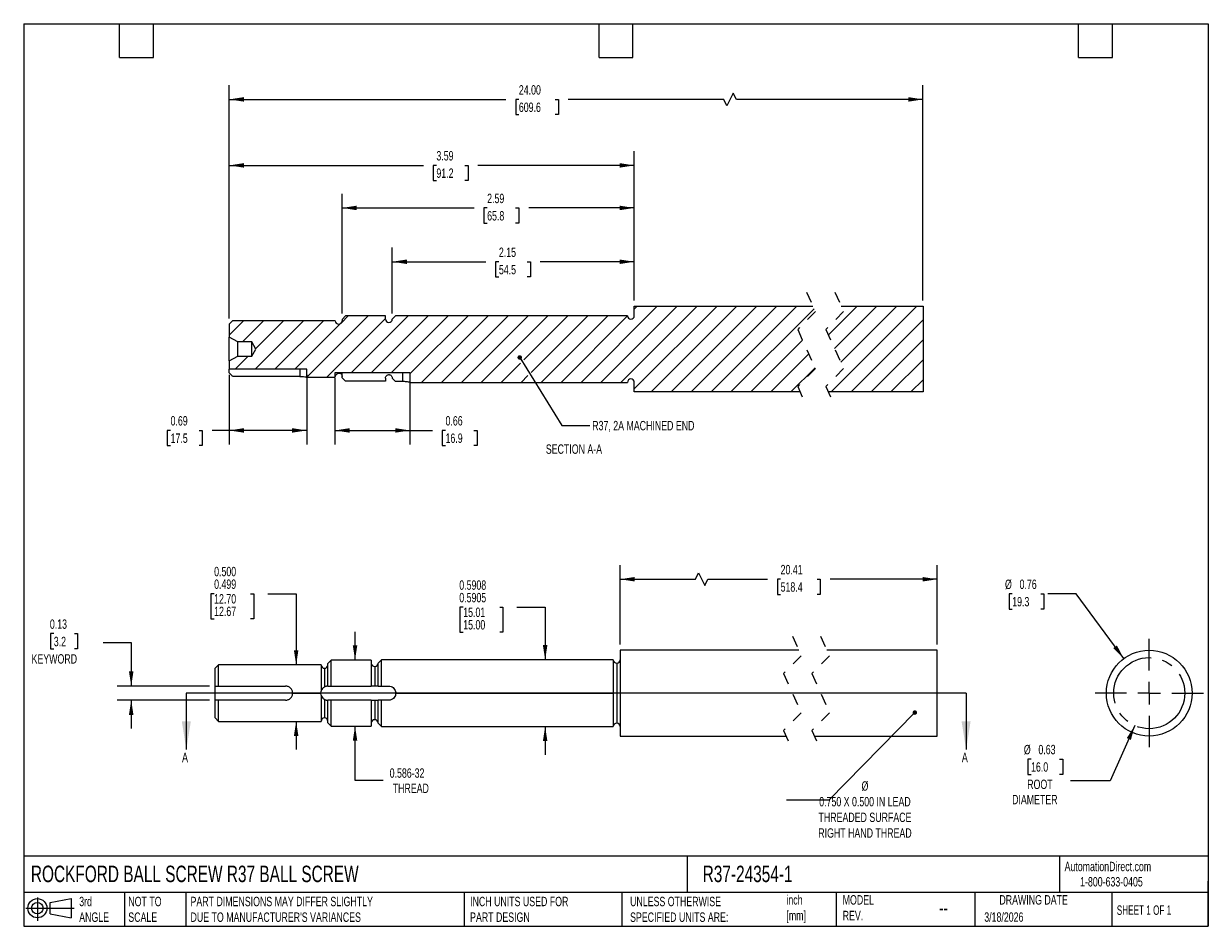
# Model space of a CAD drawing. Header units: inches. Extents: x 0.2 to 10.8, y 0.2 to 8.2.
import ezdxf

# ---------------------------------------------------------------- set-up
doc = ezdxf.new("R2010")
doc.units = ezdxf.units.IN
doc.header["$MEASUREMENT"] = 0
for name, pattern in [('SLD-Center', [0.75, 0.6, -0.05, 0.05, -0.05]), ('SLD-Dashed', [0.075, 0.05, -0.025]), ('SLD-Solid', [0])]:
    doc.linetypes.add(name, pattern=pattern)
for name, color, linetype in [('CENTER', 40, 'SLD-Center'), ('HATCH', 6, 'SLD-Solid'), ('SLD-DEFPOINTS', 7, 'Continuous')]:
    doc.layers.add(name, color=color, linetype=linetype)
doc.layers.add('DIMENSIONS', color=140, linetype='SLD-Solid', lineweight=25)
doc.layers.add('TEXT', color=140, linetype='SLD-Solid', lineweight=25)
doc.styles.add('SLDTEXTSTYLE0', font='TXT', dxfattribs={"width": 0.7})
doc.styles.add('SLDTEXTSTYLE1', font='TXT', dxfattribs={"width": 0.65})
doc.dimstyles.new('SLDDIMSTYLE0', dxfattribs={"dimtxt": 0.084961, "dimasz": 0.13, "dimexe": 0, "dimexo": 0.0625, "dimgap": 0.02124, "dimtad": 0, "dimtih": 1, "dimtoh": 1, "dimrnd": 1e-09, "dimzin": 12, "dimdsep": 46, "dimtxsty": 'SLDTEXTSTYLE0', "dimsah": 1, "dimcen": 0.09, "dimadec": 0, "dimazin": 3, "dimtfac": 1, "dimtofl": 0, "dimtmove": 0, "dimatfit": 3, "dimfxl": 0, "dimfrac": 2, "dimtolj": 1, "dimtzin": 12, "dimarcsym": 0})
doc.dimstyles.new('SLDDIMSTYLE1', dxfattribs={"dimtxt": 0.084961, "dimasz": 0.13, "dimexe": 0, "dimexo": 0.0625, "dimgap": 0.02124, "dimtad": 0, "dimtih": 1, "dimtoh": 1, "dimdec": 4, "dimrnd": 1e-09, "dimdsep": 46, "dimtxsty": 'SLDTEXTSTYLE0', "dimsah": 1, "dimcen": 0.09, "dimadec": 0, "dimazin": 2, "dimlim": 1, "dimtm": 0.0003, "dimtfac": 1, "dimtdec": 4, "dimtmove": 0, "dimatfit": 0, "dimfxl": 0, "dimfrac": 2, "dimtolj": 1, "dimtzin": 4, "dimarcsym": 0})
doc.dimstyles.new('SLDDIMSTYLE2', dxfattribs={"dimtxt": 0.084961, "dimasz": 0.13, "dimexe": 0, "dimexo": 0.0625, "dimgap": 0.02124, "dimtad": 0, "dimtih": 1, "dimtoh": 1, "dimrnd": 1e-09, "dimzin": 12, "dimdsep": 46, "dimtxsty": 'SLDTEXTSTYLE0', "dimsah": 1, "dimcen": 0.09, "dimadec": 0, "dimazin": 3, "dimtfac": 1, "dimtmove": 0, "dimatfit": 0, "dimfxl": 0, "dimfrac": 2, "dimtolj": 1, "dimtzin": 12, "dimarcsym": 0})
doc.dimstyles.new('SLDDIMSTYLE3', dxfattribs={"dimtxt": 0.084961, "dimasz": 0.13, "dimexe": 0, "dimexo": 0.0625, "dimgap": 0.02124, "dimtad": 0, "dimtih": 1, "dimtoh": 1, "dimdec": 3, "dimrnd": 1e-09, "dimzin": 0, "dimdsep": 46, "dimtxsty": 'SLDTEXTSTYLE0', "dimsah": 1, "dimcen": 0.09, "dimadec": 0, "dimazin": 0, "dimlim": 1, "dimtm": 0.001, "dimtfac": 1, "dimtdec": 3, "dimtmove": 0, "dimatfit": 0, "dimfxl": 0, "dimfrac": 2, "dimtolj": 1, "dimtzin": 4, "dimarcsym": 0})
doc.dimstyles.new('SLDDIMSTYLE4', dxfattribs={"dimtxt": 0.084961, "dimasz": 0.13, "dimexe": 0, "dimexo": 0.0625, "dimgap": 0.02124, "dimtad": 0, "dimtih": 1, "dimtoh": 1, "dimrnd": 1e-09, "dimdsep": 46, "dimtxsty": 'SLDTEXTSTYLE0', "dimsah": 1, "dimcen": 0.09, "dimadec": 0, "dimazin": 2, "dimtfac": 1, "dimtmove": 0, "dimatfit": 0, "dimfxl": 0, "dimfrac": 2, "dimtolj": 1, "dimtzin": 12, "dimarcsym": 0})
doc.dimstyles.new('SLDDIMSTYLE5', dxfattribs={"dimtxt": 0.18, "dimasz": 0.04, "dimexe": 0, "dimexo": 0.0625, "dimgap": 0, "dimtad": 0, "dimtih": 1, "dimtoh": 1, "dimdec": 0, "dimrnd": 1e-09, "dimzin": 0, "dimdsep": 46, "dimtxsty": 'Standard', "dimblk1": 'DOT', "dimblk2": 'DOT', "dimsah": 1, "dimcen": 0.09, "dimadec": 0, "dimazin": 0, "dimtfac": 0.04, "dimtdec": 0, "dimtofl": 0, "dimtmove": 0, "dimatfit": 3, "dimldrblk": 'DOT', "dimfxl": 0, "dimfrac": 2, "dimtolj": 1, "dimtzin": 0, "dimarcsym": 0})
doc.dimstyles.new('SLDDIMSTYLE6', dxfattribs={"dimtxt": 0.084961, "dimasz": 0.13, "dimexe": 0, "dimexo": 0.0625, "dimgap": 0.02124, "dimtad": 0, "dimtih": 1, "dimtoh": 1, "dimrnd": 1e-09, "dimdsep": 46, "dimtxsty": 'SLDTEXTSTYLE0', "dimsah": 1, "dimcen": 0, "dimadec": 0, "dimazin": 2, "dimtfac": 1, "dimtofl": 0, "dimtmove": 0, "dimatfit": 3, "dimfxl": 0, "dimfrac": 2, "dimtolj": 1, "dimtzin": 12, "dimarcsym": 0})
doc.dimstyles.new('SLDDIMSTYLE7', dxfattribs={"dimtxt": 0.084961, "dimasz": 0.13, "dimexe": 0, "dimexo": 0.0625, "dimgap": 0.02124, "dimtad": 0, "dimtih": 1, "dimtoh": 1, "dimrnd": 1e-09, "dimdsep": 46, "dimtxsty": 'SLDTEXTSTYLE0', "dimsah": 1, "dimcen": 0, "dimadec": 0, "dimazin": 2, "dimtfac": 1, "dimtofl": 0, "dimtmove": 0, "dimatfit": 3, "dimfxl": 0, "dimfrac": 2, "dimtolj": 1, "dimtzin": 12, "dimarcsym": 0})
doc.dimstyles.new('SLDDIMSTYLE8', dxfattribs={"dimtxt": 0.084961, "dimasz": 0.13, "dimexe": 0, "dimexo": 0.0625, "dimgap": 0.02124, "dimtad": 0, "dimtih": 1, "dimtoh": 1, "dimrnd": 1e-09, "dimdsep": 46, "dimtxsty": 'SLDTEXTSTYLE0', "dimsah": 1, "dimcen": 0.09, "dimadec": 0, "dimazin": 2, "dimtfac": 1, "dimtofl": 0, "dimtmove": 0, "dimatfit": 3, "dimfxl": 0, "dimfrac": 2, "dimtolj": 1, "dimtzin": 12, "dimarcsym": 0})
doc.dimstyles.new('SLDDIMSTYLE9', dxfattribs={"dimtxt": 0.084961, "dimasz": 0.13, "dimexe": 0, "dimexo": 0.0625, "dimgap": 0.02124, "dimtad": 0, "dimtih": 1, "dimtoh": 1, "dimrnd": 1e-09, "dimzin": 4, "dimdsep": 46, "dimtxsty": 'SLDTEXTSTYLE0', "dimsah": 1, "dimcen": 0.09, "dimadec": 0, "dimazin": 1, "dimtfac": 1, "dimtofl": 0, "dimtmove": 0, "dimatfit": 3, "dimfxl": 0, "dimfrac": 2, "dimtolj": 1, "dimtzin": 12, "dimarcsym": 0})

# ---------------------------------------------------------------- blocks, each defined once
blk = doc.blocks.new('Block11')
at = {"color": 7, "linetype": 'SLD-Solid', "lineweight": 18}
for p, q in [((0, 0.113), (0.428, 0.113)), ((0.102, 0.209), (0.102, 0)), ((0.216, 0.164), (0.401, 0.198)), ((0.216, 0.063), (0.216, 0.164)), ((0.401, 0.198), (0.401, 0.029)), ((0.216, 0.063), (0.401, 0.029))]:
    blk.add_line(p, q, dxfattribs=at)
for radius in [0.0846, 0.0506]:
    blk.add_circle((0.102, 0.113), radius, dxfattribs=at)
blk = doc.blocks.new('Block12')
at = {"layer": 'SLD-DEFPOINTS'}
blk.add_blockref('Block11', (0, 0), dxfattribs=at)
blk = doc.blocks.new('_D')
at = {"layer": 'DIMENSIONS'}
for p, q in [((5.536, 2.747), (5.536, 3.451)), ((6.204, 3.326), (6.231, 3.382)), ((6.231, 3.382), (6.287, 3.271)), ((8.347, 2.747), (8.347, 3.451)), ((5.536, 3.326), (6.204, 3.326)), ((6.287, 3.271), (6.315, 3.326)), ((6.315, 3.326), (6.844, 3.326)), ((6.959, 3.326), (6.931, 3.326)), ((6.931, 3.326), (6.931, 3.191)), ((7.282, 3.326), (7.311, 3.326)), ((7.311, 3.326), (7.311, 3.191)), ((8.347, 3.326), (7.397, 3.326)), ((6.931, 3.191), (6.959, 3.191)), ((7.311, 3.191), (7.282, 3.191))]:
    blk.add_line(p, q, dxfattribs=at)
for points in [[(5.536, 3.326), (5.666, 3.306), (5.666, 3.346)], [(8.347, 3.326), (8.217, 3.346), (8.217, 3.306)]]:
    blk.add_solid(points, dxfattribs=at)
at = {"layer": 'DIMENSIONS', "char_height": 0.0833, "attachment_point": 1, "style": 'SLDTEXTSTYLE0'}
for s, insert in [('20.41', (6.959, 3.453)), ('518.4', (6.959, 3.299))]:
    blk.add_mtext(s, dxfattribs=dict(at, insert=insert))
blk = doc.blocks.new('_D_1')
at = {"layer": 'DIMENSIONS'}
for p, q in [((4.146, 3.078), (4.117, 3.078)), ((4.117, 3.078), (4.117, 2.856)), ((4.469, 3.078), (4.498, 3.078)), ((4.498, 3.078), (4.498, 2.856)), ((4.622, 3.078), (4.872, 3.078)), ((4.872, 3.078), (4.872, 2.612)), ((4.117, 2.856), (4.146, 2.856)), ((4.498, 2.856), (4.469, 2.856)), ((4.872, 2.021), (4.872, 1.771))]:
    blk.add_line(p, q, dxfattribs=at)
for points in [[(4.872, 2.612), (4.892, 2.742), (4.852, 2.742)], [(4.872, 2.021), (4.852, 1.891), (4.892, 1.891)]]:
    blk.add_solid(points, dxfattribs=at)
at = {"layer": 'DIMENSIONS', "char_height": 0.0833, "attachment_point": 1, "style": 'SLDTEXTSTYLE0'}
for s, insert in [('0.5908', (4.111, 3.316)), ('0.5905', (4.111, 3.205)), ('15.01', (4.146, 3.075)), ('15.00', (4.146, 2.964))]:
    blk.add_mtext(s, dxfattribs=dict(at, insert=insert))
blk = doc.blocks.new('_D_2')
at = {"layer": 'DIMENSIONS'}
for p, q in [((3.187, 2.61), (3.187, 2.86)), ((3.187, 1.543), (3.187, 2.024)), ((3.437, 1.543), (3.187, 1.543))]:
    blk.add_line(p, q, dxfattribs=at)
for points in [[(3.187, 2.61), (3.207, 2.74), (3.167, 2.74)], [(3.187, 2.024), (3.167, 1.894), (3.207, 1.894)]]:
    blk.add_solid(points, dxfattribs=at)
at = {"layer": 'DIMENSIONS', "char_height": 0.0833, "attachment_point": 1, "style": 'SLDTEXTSTYLE0'}
for s, insert in [('0.586-32', (3.494, 1.65)), ('THREAD', (3.521, 1.515))]:
    blk.add_mtext(s, dxfattribs=dict(at, insert=insert))
blk = doc.blocks.new('_D_3')
at = {"layer": 'DIMENSIONS'}
for p, q in [((1.938, 3.198), (1.91, 3.198)), ((1.91, 3.198), (1.91, 2.976)), ((2.261, 3.198), (2.29, 3.198)), ((2.29, 3.198), (2.29, 2.976)), ((2.415, 3.198), (2.665, 3.198)), ((2.665, 3.198), (2.665, 2.567)), ((1.91, 2.976), (1.938, 2.976)), ((2.29, 2.976), (2.261, 2.976)), ((2.665, 2.067), (2.665, 1.817))]:
    blk.add_line(p, q, dxfattribs=at)
for points in [[(2.665, 2.567), (2.685, 2.697), (2.645, 2.697)], [(2.665, 2.067), (2.645, 1.937), (2.685, 1.937)]]:
    blk.add_solid(points, dxfattribs=at)
at = {"layer": 'DIMENSIONS', "char_height": 0.0833, "attachment_point": 1, "style": 'SLDTEXTSTYLE0'}
for s, insert in [('0.500', (1.938, 3.436)), ('0.499', (1.938, 3.324)), ('12.70', (1.938, 3.194)), ('12.67', (1.938, 3.083))]:
    blk.add_mtext(s, dxfattribs=dict(at, insert=insert))
blk = doc.blocks.new('_D_4')
at = {"layer": 'DIMENSIONS'}
for p, q in [((0.517, 2.844), (0.488, 2.844)), ((0.488, 2.844), (0.488, 2.709)), ((0.699, 2.844), (0.727, 2.844)), ((0.727, 2.844), (0.727, 2.709)), ((0.953, 2.764), (1.203, 2.764)), ((1.203, 2.764), (1.203, 2.379)), ((0.488, 2.709), (0.517, 2.709)), ((0.727, 2.709), (0.699, 2.709)), ((1.896, 2.379), (1.078, 2.379)), ((1.896, 2.254), (1.078, 2.254)), ((1.203, 2.254), (1.203, 2.004))]:
    blk.add_line(p, q, dxfattribs=at)
for points in [[(1.203, 2.379), (1.223, 2.509), (1.183, 2.509)], [(1.203, 2.254), (1.183, 2.124), (1.223, 2.124)]]:
    blk.add_solid(points, dxfattribs=at)
at = {"layer": 'DIMENSIONS', "char_height": 0.0833, "attachment_point": 1, "style": 'SLDTEXTSTYLE0'}
for s, insert in [('0.13', (0.482, 2.97)), ('3.2', (0.517, 2.816)), ('KEYWORD', (0.32, 2.662))]:
    blk.add_mtext(s, dxfattribs=dict(at, insert=insert))
blk = doc.blocks.new('_Dot')
at = {"color": 0, "linetype": 'ByBlock', "lineweight": -2}
blk.add_line((-0.5, 0), (-1, 0), dxfattribs=at)
at = {"color": 0, "linetype": 'ByBlock', "const_width": 0.5}
blk.add_lwpolyline([(-0.25, 0, 1), (0.25, 0, 1)], format="xyb", close=True, dxfattribs=at)
blk = doc.blocks.new('_D_5')
at = {"layer": 'DIMENSIONS'}
for p, q in [((10.098, 2.029), (9.881, 1.54)), ((9.179, 1.731), (9.151, 1.731)), ((9.151, 1.731), (9.151, 1.596)), ((9.432, 1.731), (9.46, 1.731)), ((9.46, 1.731), (9.46, 1.596)), ((9.151, 1.596), (9.179, 1.596)), ((9.46, 1.596), (9.432, 1.596)), ((9.881, 1.54), (9.529, 1.54))]:
    blk.add_line(p, q, dxfattribs=at)
blk.add_solid([(10.098, 2.029), (10.027, 1.918), (10.064, 1.902)], dxfattribs=at)
at = {"layer": 'DIMENSIONS', "char_height": 0.0833, "attachment_point": 1, "style": 'SLDTEXTSTYLE0'}
for s, insert in [('%%c', (9.115, 1.858)), ('0.63', (9.244, 1.858)), ('16.0', (9.179, 1.704)), ('ROOT', (9.145, 1.55)), ('DIAMETER', (9.011, 1.415))]:
    blk.add_mtext(s, dxfattribs=dict(at, insert=insert))
blk = doc.blocks.new('_D_6')
at = {"layer": 'DIMENSIONS'}
for p, q in [((9.012, 3.197), (8.984, 3.197)), ((8.984, 3.197), (8.984, 3.062)), ((9.265, 3.197), (9.293, 3.197)), ((9.293, 3.197), (9.293, 3.062)), ((9.579, 3.197), (9.329, 3.197)), ((10.001, 2.623), (9.579, 3.197)), ((8.984, 3.062), (9.012, 3.062)), ((9.293, 3.062), (9.265, 3.062))]:
    blk.add_line(p, q, dxfattribs=at)
blk.add_solid([(10.001, 2.623), (9.94, 2.739), (9.908, 2.716)], dxfattribs=at)
at = {"layer": 'DIMENSIONS', "char_height": 0.0833, "attachment_point": 1, "style": 'SLDTEXTSTYLE0'}
for s, insert in [('%%c', (8.948, 3.323)), ('0.76', (9.077, 3.323)), ('19.3', (9.012, 3.169))]:
    blk.add_mtext(s, dxfattribs=dict(at, insert=insert))
blk = doc.blocks.new('SW_CENTERMARKSYMBOL_0')
at = {"layer": 'CENTER', "color": 0}
for p, q in [((0, 0.2), (0, 0.48)), ((-0.2, 0), (-0.48, 0)), ((0, 0), (-0.1, 0)), ((0, 0), (0, 0.1)), ((0, 0), (0, -0.1)), ((0, 0), (0.1, 0)), ((0.2, 0), (0.48, 0)), ((0, -0.2), (0, -0.48))]:
    blk.add_line(p, q, dxfattribs=at)
blk = doc.blocks.new('_D_7')
at = {"layer": 'DIMENSIONS'}
for p, q in [((2.072, 5.137), (2.072, 4.52)), ((2.759, 5.137), (2.759, 4.52)), ((1.552, 4.645), (1.523, 4.645)), ((1.523, 4.645), (1.523, 4.51)), ((1.804, 4.645), (1.833, 4.645)), ((1.833, 4.645), (1.833, 4.51)), ((2.072, 4.645), (1.92, 4.645)), ((2.759, 4.645), (2.072, 4.645)), ((1.523, 4.51), (1.552, 4.51)), ((1.833, 4.51), (1.804, 4.51))]:
    blk.add_line(p, q, dxfattribs=at)
for points in [[(2.072, 4.645), (2.202, 4.625), (2.202, 4.665)], [(2.759, 4.645), (2.629, 4.665), (2.629, 4.625)]]:
    blk.add_solid(points, dxfattribs=at)
at = {"layer": 'DIMENSIONS', "char_height": 0.0833, "attachment_point": 1, "style": 'SLDTEXTSTYLE0'}
for s, insert in [('0.69', (1.552, 4.772)), ('17.5', (1.552, 4.618))]:
    blk.add_mtext(s, dxfattribs=dict(at, insert=insert))
blk = doc.blocks.new('_D_8')
at = {"layer": 'DIMENSIONS'}
for p, q in [((3.517, 5.682), (3.517, 6.265)), ((5.662, 5.797), (5.662, 6.265)), ((3.517, 6.14), (4.347, 6.14)), ((4.462, 6.14), (4.433, 6.14)), ((4.433, 6.14), (4.433, 6.005)), ((4.714, 6.14), (4.743, 6.14)), ((4.743, 6.14), (4.743, 6.005)), ((5.662, 6.14), (4.829, 6.14)), ((4.433, 6.005), (4.462, 6.005)), ((4.743, 6.005), (4.714, 6.005))]:
    blk.add_line(p, q, dxfattribs=at)
for points in [[(3.517, 6.14), (3.647, 6.12), (3.647, 6.16)], [(5.662, 6.14), (5.532, 6.16), (5.532, 6.12)]]:
    blk.add_solid(points, dxfattribs=at)
at = {"layer": 'DIMENSIONS', "char_height": 0.0833, "attachment_point": 1, "style": 'SLDTEXTSTYLE0'}
for s, insert in [('2.15', (4.462, 6.266)), ('54.5', (4.462, 6.112))]:
    blk.add_mtext(s, dxfattribs=dict(at, insert=insert))
blk = doc.blocks.new('_D_9')
at = {"layer": 'DIMENSIONS'}
for p, q in [((3.072, 5.68), (3.072, 6.742)), ((5.662, 5.797), (5.662, 6.742)), ((3.072, 6.617), (4.243, 6.617)), ((4.358, 6.617), (4.329, 6.617)), ((4.329, 6.617), (4.329, 6.482)), ((4.61, 6.617), (4.639, 6.617)), ((4.639, 6.617), (4.639, 6.482)), ((5.662, 6.617), (4.726, 6.617)), ((4.329, 6.482), (4.358, 6.482)), ((4.639, 6.482), (4.61, 6.482))]:
    blk.add_line(p, q, dxfattribs=at)
for points in [[(3.072, 6.617), (3.202, 6.597), (3.202, 6.637)], [(5.662, 6.617), (5.532, 6.637), (5.532, 6.597)]]:
    blk.add_solid(points, dxfattribs=at)
at = {"layer": 'DIMENSIONS', "char_height": 0.0833, "attachment_point": 1, "style": 'SLDTEXTSTYLE0'}
for s, insert in [('2.59', (4.358, 6.743)), ('65.8', (4.358, 6.589))]:
    blk.add_mtext(s, dxfattribs=dict(at, insert=insert))
blk = doc.blocks.new('_D_10')
at = {"layer": 'DIMENSIONS'}
for p, q in [((2.072, 5.637), (2.072, 7.119)), ((5.662, 5.797), (5.662, 7.119)), ((2.072, 6.994), (3.793, 6.994)), ((3.908, 6.994), (3.879, 6.994)), ((3.879, 6.994), (3.879, 6.859)), ((4.16, 6.994), (4.189, 6.994)), ((4.189, 6.994), (4.189, 6.859)), ((5.662, 6.994), (4.276, 6.994)), ((3.879, 6.859), (3.908, 6.859)), ((4.189, 6.859), (4.16, 6.859))]:
    blk.add_line(p, q, dxfattribs=at)
for points in [[(2.072, 6.994), (2.202, 6.974), (2.202, 7.014)], [(5.662, 6.994), (5.532, 7.014), (5.532, 6.974)]]:
    blk.add_solid(points, dxfattribs=at)
at = {"layer": 'DIMENSIONS', "char_height": 0.0833, "attachment_point": 1, "style": 'SLDTEXTSTYLE0'}
for s, insert in [('3.59', (3.908, 7.121)), ('91.2', (3.908, 6.967))]:
    blk.add_mtext(s, dxfattribs=dict(at, insert=insert))
blk = doc.blocks.new('_D_11')
at = {"layer": 'DIMENSIONS'}
for p, q in [((2.072, 5.637), (2.072, 7.704)), ((8.221, 5.797), (8.221, 7.704)), ((2.072, 7.579), (4.524, 7.579)), ((4.639, 7.579), (4.611, 7.579)), ((4.611, 7.579), (4.611, 7.444)), ((4.962, 7.579), (4.991, 7.579)), ((4.991, 7.579), (4.991, 7.444)), ((6.456, 7.579), (5.077, 7.579)), ((6.483, 7.523), (6.456, 7.579)), ((6.539, 7.634), (6.483, 7.523)), ((6.567, 7.579), (6.539, 7.634)), ((8.221, 7.579), (6.567, 7.579)), ((4.611, 7.444), (4.639, 7.444)), ((4.991, 7.444), (4.962, 7.444))]:
    blk.add_line(p, q, dxfattribs=at)
for points in [[(2.072, 7.579), (2.202, 7.559), (2.202, 7.599)], [(8.221, 7.579), (8.091, 7.599), (8.091, 7.559)]]:
    blk.add_solid(points, dxfattribs=at)
at = {"layer": 'DIMENSIONS', "char_height": 0.0833, "attachment_point": 1, "style": 'SLDTEXTSTYLE0'}
for s, insert in [('24.00', (4.639, 7.705)), ('609.6', (4.639, 7.551))]:
    blk.add_mtext(s, dxfattribs=dict(at, insert=insert))
blk = doc.blocks.new('_D_12')
at = {"layer": 'DIMENSIONS'}
for p, q in [((3.009, 5.108), (3.009, 4.52)), ((3.673, 5.108), (3.673, 4.52)), ((3.009, 4.645), (3.673, 4.645)), ((3.673, 4.645), (3.874, 4.645)), ((3.989, 4.645), (3.96, 4.645)), ((3.96, 4.645), (3.96, 4.51)), ((4.241, 4.645), (4.27, 4.645)), ((4.27, 4.645), (4.27, 4.51)), ((3.96, 4.51), (3.989, 4.51)), ((4.27, 4.51), (4.241, 4.51))]:
    blk.add_line(p, q, dxfattribs=at)
for points in [[(3.009, 4.645), (3.139, 4.625), (3.139, 4.665)], [(3.673, 4.645), (3.543, 4.665), (3.543, 4.625)]]:
    blk.add_solid(points, dxfattribs=at)
at = {"layer": 'DIMENSIONS', "char_height": 0.0833, "attachment_point": 1, "style": 'SLDTEXTSTYLE0'}
for s, insert in [('0.66', (3.989, 4.772)), ('16.9', (3.989, 4.618))]:
    blk.add_mtext(s, dxfattribs=dict(at, insert=insert))
blk = doc.blocks.new('SW_HATCH_0')
at = {"layer": 'HATCH', "color": 0}
for p, q in [((-2.192, -0.421), (-1.517, 0.255)), ((-2.192, -0.421), (-1.517, 0.255)), ((-2.192, -0.421), (-1.517, 0.255)), ((-2.016, -0.421), (-1.34, 0.255)), ((-2.016, -0.421), (-1.34, 0.255)), ((-2.016, -0.421), (-1.34, 0.255)), ((-1.839, -0.421), (-1.164, 0.255)), ((-1.839, -0.421), (-1.164, 0.255)), ((-1.839, -0.421), (-1.164, 0.255)), ((-1.72, 0.228), (-1.694, 0.255)), ((-1.72, -0.479), (-0.987, 0.255)), ((-1.72, 0.228), (-1.694, 0.255)), ((-1.72, -0.479), (-0.987, 0.255)), ((-1.72, 0.228), (-1.694, 0.255)), ((-1.72, -0.479), (-0.987, 0.255)), ((-1.57, -0.505), (-0.81, 0.255)), ((-1.57, -0.505), (-0.81, 0.255)), ((-1.57, -0.505), (-0.81, 0.255)), ((-1.393, -0.505), (-0.633, 0.255)), ((-1.393, -0.505), (-0.633, 0.255)), ((-1.393, -0.505), (-0.633, 0.255)), ((-1.216, -0.505), (-0.456, 0.255)), ((-1.216, -0.505), (-0.456, 0.255)), ((-1.216, -0.505), (-0.456, 0.255)), ((-1.04, -0.505), (-0.28, 0.255)), ((-1.04, -0.505), (-0.28, 0.255)), ((-1.04, -0.505), (-0.28, 0.255)), ((-0.863, -0.505), (-0.126, 0.231)), ((-0.863, -0.505), (-0.126, 0.231)), ((-0.863, -0.505), (-0.126, 0.231)), ((0, 0), (0.255, 0.255)), ((0, 0), (0.255, 0.255)), ((0, 0), (0.255, 0.255)), ((0.025, -0.505), (0.785, 0.255)), ((0.025, -0.505), (0.785, 0.255)), ((0.025, -0.505), (0.785, 0.255)), ((0.055, -0.122), (0.431, 0.255)), ((0.055, -0.122), (0.431, 0.255)), ((0.055, -0.122), (0.431, 0.255)), ((0.11, -0.243), (0.608, 0.255)), ((0.11, -0.243), (0.608, 0.255)), ((0.11, -0.243), (0.608, 0.255)), ((-5.31, -0.003), (-5.183, 0.125)), ((-5.31, -0.003), (-5.183, 0.125)), ((-5.31, -0.003), (-5.183, 0.125)), ((-5.193, -0.063), (-5.006, 0.125)), ((-5.193, -0.063), (-5.006, 0.125)), ((-5.193, -0.063), (-5.006, 0.125)), ((-5.082, -0.305), (-4.652, 0.125)), ((-5.082, -0.305), (-4.652, 0.125)), ((-5.082, -0.305), (-4.652, 0.125)), ((-5.076, -0.122), (-4.829, 0.125)), ((-5.076, -0.122), (-4.829, 0.125)), ((-5.076, -0.122), (-4.829, 0.125)), ((-4.905, -0.305), (-4.476, 0.125)), ((-4.905, -0.305), (-4.476, 0.125)), ((-4.905, -0.305), (-4.476, 0.125)), ((-4.622, -0.375), (-4.079, 0.168)), ((-4.622, -0.375), (-4.079, 0.168)), ((-4.622, -0.375), (-4.079, 0.168)), ((-4.445, -0.375), (-3.925, 0.145)), ((-4.445, -0.375), (-3.925, 0.145)), ((-4.445, -0.375), (-3.925, 0.145)), ((-4.315, 0.108), (-4.256, 0.168)), ((-4.315, 0.108), (-4.256, 0.168)), ((-4.315, 0.108), (-4.256, 0.168)), ((-4.227, -0.334), (-3.723, 0.17)), ((-4.227, -0.334), (-3.723, 0.17)), ((-4.227, -0.334), (-3.723, 0.17)), ((-4.05, -0.334), (-3.546, 0.17)), ((-4.05, -0.334), (-3.546, 0.17)), ((-4.05, -0.334), (-3.546, 0.17)), ((-3.873, -0.334), (-3.369, 0.17)), ((-3.873, -0.334), (-3.369, 0.17)), ((-3.873, -0.334), (-3.369, 0.17)), ((-3.709, -0.346), (-3.193, 0.17)), ((-3.709, -0.346), (-3.193, 0.17)), ((-3.709, -0.346), (-3.193, 0.17)), ((-3.607, -0.421), (-3.016, 0.17)), ((-3.607, -0.421), (-3.016, 0.17)), ((-3.607, -0.421), (-3.016, 0.17)), ((-3.43, -0.421), (-2.839, 0.17)), ((-3.43, -0.421), (-2.839, 0.17)), ((-3.43, -0.421), (-2.839, 0.17)), ((-3.253, -0.421), (-2.662, 0.17)), ((-3.253, -0.421), (-2.662, 0.17)), ((-3.253, -0.421), (-2.662, 0.17)), ((-3.076, -0.421), (-2.486, 0.17)), ((-3.076, -0.421), (-2.486, 0.17)), ((-3.076, -0.421), (-2.486, 0.17)), ((-2.7, -0.221), (-2.309, 0.17)), ((-2.7, -0.221), (-2.309, 0.17)), ((-2.7, -0.221), (-2.309, 0.17)), ((-2.634, -0.332), (-2.132, 0.17)), ((-2.634, -0.332), (-2.132, 0.17)), ((-2.634, -0.332), (-2.132, 0.17)), ((-2.546, -0.421), (-1.955, 0.17)), ((-2.546, -0.421), (-1.955, 0.17)), ((-2.546, -0.421), (-1.955, 0.17)), ((-2.369, -0.421), (-1.78, 0.168)), ((-2.369, -0.421), (-1.78, 0.168)), ((-2.369, -0.421), (-1.78, 0.168)), ((0.202, -0.505), (0.839, 0.132)), ((0.202, -0.505), (0.839, 0.132)), ((0.202, -0.505), (0.839, 0.132)), ((-4.728, -0.305), (-4.324, 0.1)), ((-4.728, -0.305), (-4.324, 0.1)), ((-4.728, -0.305), (-4.324, 0.1)), ((-0.686, -0.505), (-0.228, -0.048)), ((-0.686, -0.505), (-0.228, -0.048)), ((-0.686, -0.505), (-0.228, -0.048)), ((0.379, -0.505), (0.839, -0.045)), ((0.379, -0.505), (0.839, -0.045)), ((0.379, -0.505), (0.839, -0.045)), ((-5.259, -0.305), (-5.142, -0.188)), ((-5.259, -0.305), (-5.142, -0.188)), ((-5.259, -0.305), (-5.142, -0.188)), ((-0.509, -0.505), (-0.173, -0.169)), ((-0.509, -0.505), (-0.173, -0.169)), ((-0.509, -0.505), (-0.173, -0.169)), ((-2.9, -0.421), (-2.729, -0.25)), ((-2.9, -0.421), (-2.729, -0.25)), ((-2.9, -0.421), (-2.729, -0.25)), ((-0.333, -0.505), (-0.118, -0.291)), ((-0.333, -0.505), (-0.118, -0.291)), ((-0.333, -0.505), (-0.118, -0.291)), ((0.555, -0.505), (0.839, -0.221)), ((0.555, -0.505), (0.839, -0.221)), ((0.555, -0.505), (0.839, -0.221)), ((-2.723, -0.421), (-2.663, -0.361)), ((-2.723, -0.421), (-2.663, -0.361)), ((-2.723, -0.421), (-2.663, -0.361)), ((0.732, -0.505), (0.839, -0.398)), ((0.732, -0.505), (0.839, -0.398)), ((0.732, -0.505), (0.839, -0.398))]:
    blk.add_line(p, q, dxfattribs=at)

msp = doc.modelspace()

# ---------------------------------------------------------------- linework, layer by layer
at = {"color": 7, "linetype": 'SLD-Dashed', "lineweight": 18}
for p, q in [((7.18904, 5.87155), (7.26778, 5.69779)), ((7.43904, 5.87155), (7.51778, 5.69779)), ((7.26778, 5.69779), (7.1103, 5.54031)), ((7.51778, 5.69779), (7.3603, 5.54031)), ((7.1103, 5.54031), (7.26778, 5.19279)), ((7.3603, 5.54031), (7.51778, 5.19279)), ((7.26778, 5.19279), (7.1103, 5.03531)), ((7.51778, 5.19279), (7.3603, 5.03531)), ((7.1103, 5.03531), (7.18904, 4.86155)), ((7.3603, 5.03531), (7.43904, 4.86155)), ((7.06345, 2.82155), (7.14219, 2.64779)), ((7.31345, 2.82155), (7.39219, 2.64779)), ((7.14219, 2.64779), (6.98471, 2.49031)), ((7.39219, 2.64779), (7.23471, 2.49031)), ((6.98471, 2.49031), (7.14219, 2.14279)), ((7.23471, 2.49031), (7.39219, 2.14279)), ((7.14219, 2.14279), (6.98471, 1.98531)), ((7.39219, 2.14279), (7.23471, 1.98531)), ((6.98471, 1.98531), (7.06345, 1.81155)), ((7.23471, 1.98531), (7.31345, 1.81155))]:
    msp.add_line(p, q, dxfattribs=at)
for p, q in [((5.66195, 5.66195), (5.66195, 5.74655)), ((5.66195, 5.74655), (7.24569, 5.74655)), ((7.49569, 5.74655), (8.22149, 5.74655)), ((8.22149, 5.74655), (8.22149, 4.98655)), ((2.10195, 5.61655), (2.07195, 5.58655)), ((2.07195, 5.58655), (2.07195, 5.4723)), ((3.01195, 5.61655), (2.10195, 5.61655)), ((3.10195, 5.65955), (3.07195, 5.62955)), ((3.07195, 5.62955), (3.07195, 5.61655)), ((3.45695, 5.65955), (3.10195, 5.65955)), ((3.45695, 5.63195), (3.45695, 5.65955)), ((3.54695, 5.66195), (3.51695, 5.63195)), ((5.60195, 5.66195), (3.54695, 5.66195)), ((2.14686, 5.42905), (2.07195, 5.4723)), ((2.07195, 5.2608), (2.07195, 5.4723)), ((2.27185, 5.42905), (2.14686, 5.42905)), ((2.14686, 5.30405), (2.14686, 5.42905)), ((2.30793, 5.36655), (2.27185, 5.42905)), ((2.27185, 5.30405), (2.27185, 5.42905)), ((2.27185, 5.30405), (2.30793, 5.36655)), ((2.07195, 5.2608), (2.14686, 5.30405)), ((2.07195, 5.2608), (2.07195, 5.18695)), ((2.14686, 5.30405), (2.27185, 5.30405)), ((2.75945, 5.18695), (2.07195, 5.18695)), ((2.07195, 5.15561), (2.07195, 5.18695)), ((2.69695, 5.18695), (2.69695, 5.12449)), ((2.75945, 5.11655), (2.75945, 5.18695)), ((3.00945, 5.15829), (3.67345, 5.15829)), ((3.00945, 5.11655), (3.00945, 5.15829)), ((3.07195, 5.12449), (3.07195, 5.15829)), ((3.61095, 5.07783), (3.61095, 5.15829)), ((3.67345, 5.15829), (3.67345, 5.07115)), ((2.69695, 5.12449), (2.10195, 5.12449)), ((2.75945, 5.11655), (3.00945, 5.11655)), ((3.01195, 5.11716), (3.00945, 5.11655)), ((3.07195, 5.11108), (3.07195, 5.12449)), ((3.10195, 5.08029), (3.07195, 5.11108)), ((3.45695, 5.08029), (3.10195, 5.08029)), ((3.45695, 5.10861), (3.45695, 5.08029)), ((3.54695, 5.07783), (3.51695, 5.10861)), ((3.61095, 5.07783), (3.54695, 5.07783)), ((3.67345, 5.07115), (5.60195, 5.07115)), ((5.66195, 4.98655), (5.66195, 5.07115)), ((7.1324, 4.98655), (5.66195, 4.98655)), ((8.22149, 4.98655), (7.3824, 4.98655)), ((7.1201, 2.69655), (5.53636, 2.69655)), ((5.53636, 2.69655), (5.53636, 1.93655)), ((8.34708, 2.69655), (7.3701, 2.69655)), ((8.34708, 2.31655), (8.34708, 2.69655)), ((1.97636, 2.56655), (1.94636, 2.53655)), ((1.94636, 2.37905), (1.94636, 2.53655)), ((2.88636, 2.56655), (1.97636, 2.56655)), ((1.97636, 2.37905), (1.97636, 2.56655)), ((2.88636, 2.56655), (2.88636, 2.33405)), ((2.91636, 2.53655), (2.91636, 2.37138)), ((2.97636, 2.60955), (2.94636, 2.57955)), ((2.94636, 2.37905), (2.94636, 2.57955)), ((3.33136, 2.60955), (2.97636, 2.60955)), ((2.97636, 2.37905), (2.97636, 2.60955)), ((3.33136, 2.60955), (3.33136, 2.37905)), ((3.36136, 2.55195), (3.36136, 2.37905)), ((3.42136, 2.61195), (3.39136, 2.58195)), ((3.39136, 2.37905), (3.39136, 2.58195)), ((5.47636, 2.61195), (3.42136, 2.61195)), ((3.42136, 2.37905), (3.42136, 2.61195)), ((5.47636, 2.61195), (5.47636, 2.31655)), ((5.50636, 2.58195), (5.50636, 2.31655)), ((1.94636, 2.37905), (1.97636, 2.37905)), ((1.94636, 2.25405), (1.94636, 2.37905)), ((1.97636, 2.37905), (2.57136, 2.37905)), ((2.63386, 2.31655), (2.88386, 2.31655)), ((2.88386, 2.31655), (2.88636, 2.33405)), ((2.88636, 2.29905), (2.88386, 2.31655)), ((2.94636, 2.37905), (2.97636, 2.37905)), ((2.97636, 2.37905), (3.33136, 2.37905)), ((3.36136, 2.37905), (3.33136, 2.37905)), ((3.39136, 2.37905), (3.36136, 2.37905)), ((3.39136, 2.37905), (3.42136, 2.37905)), ((3.42136, 2.37905), (3.48536, 2.37905)), ((3.54786, 2.31655), (5.47636, 2.31655)), ((5.50636, 2.31655), (5.47636, 2.31655)), ((5.47636, 2.31655), (5.47636, 2.02115)), ((5.53636, 2.31655), (5.50636, 2.31655)), ((5.50636, 2.31655), (5.50636, 2.05115)), ((8.34708, 1.93655), (8.34708, 2.31655)), ((1.94636, 2.09655), (1.94636, 2.25405)), ((1.97636, 2.25405), (1.94636, 2.25405)), ((1.97636, 2.06655), (1.97636, 2.25405)), ((2.57136, 2.25405), (1.97636, 2.25405)), ((2.88636, 2.29905), (2.88636, 2.06655)), ((2.91636, 2.26172), (2.91636, 2.09655)), ((2.94636, 2.05355), (2.94636, 2.25405)), ((2.97636, 2.25405), (2.94636, 2.25405)), ((2.97636, 2.02355), (2.97636, 2.25405)), ((3.33136, 2.25405), (2.97636, 2.25405)), ((3.33136, 2.25405), (3.33136, 2.02355)), ((3.33136, 2.25405), (3.36136, 2.25405)), ((3.36136, 2.25405), (3.39136, 2.25405)), ((3.36136, 2.25405), (3.36136, 2.08115)), ((3.39136, 2.05115), (3.39136, 2.25405)), ((3.42136, 2.25405), (3.39136, 2.25405)), ((3.42136, 2.02115), (3.42136, 2.25405)), ((3.48536, 2.25405), (3.42136, 2.25405)), ((1.94636, 2.09655), (1.97636, 2.06655)), ((1.97636, 2.06655), (2.88636, 2.06655)), ((2.94636, 2.05355), (2.97636, 2.02355)), ((2.97636, 2.02355), (3.33136, 2.02355)), ((3.39136, 2.05115), (3.42136, 2.02115)), ((3.42136, 2.02115), (5.47636, 2.02115)), ((5.53636, 1.93655), (7.00681, 1.93655)), ((7.25681, 1.93655), (8.34708, 1.93655))]:
    msp.add_line(p, q)
msp.add_circle((10.22635, 2.31655), 0.38)
for centre, start, end in [((3.04195, 5.61655), 180.000635, 269.998315), ((3.04195, 5.61655), 269.999444, 359.999365), ((3.48695, 5.63195), 180.000659, 270.000496), ((3.48695, 5.63194), 269.997919, 0.003166), ((5.63195, 5.66195), 180.000635, 269.999435), ((5.63195, 5.66195), 270.000565, 359.999365), ((5.63195, 5.07115), 90.000565, 179.999365), ((5.63195, 5.07115), 0.000635, 89.999435), ((2.91636, 2.56655), 180.000635, 269.998315), ((2.91636, 2.56655), 269.999444, 359.999365), ((3.36136, 2.58195), 180.000659, 270.000496), ((3.36136, 2.58195), 269.997919, 0.003166), ((5.50636, 2.61195), 180.000635, 269.999435), ((5.50636, 2.61195), 270.000565, 359.999365), ((2.91636, 2.06655), 90.001685, 179.999365), ((2.91636, 2.06655), 0.000635, 90.000556), ((3.36136, 2.05115), 89.999504, 179.999341), ((3.36136, 2.05115), 359.996834, 90.002081), ((5.50636, 2.02115), 90.000565, 179.999365), ((5.50636, 2.02115), 0.000635, 89.999435)]:
    msp.add_arc(centre, 0.03, start, end)
for points, knots in [([(2.10195, 5.12449), (2.09628, 5.13035), (2.08626, 5.14071), (2.07628, 5.1511), (2.07195, 5.15561)], [0, 0, 0, 0, 0.5660238, 1, 1, 1, 1]), ([(3.01195, 5.11716), (3.01197, 5.11799), (3.01202, 5.12017), (3.01287, 5.12581), (3.0167, 5.13638), (3.02574, 5.1471), (3.03592, 5.15238), (3.04079, 5.15327), (3.04195, 5.15349)], [0, 0, 0, 0, 0.048993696, 0.129527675, 0.33677493, 0.707386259, 0.930078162, 1, 1, 1, 1]), ([(3.04195, 5.15349), (3.04458, 5.15363), (3.05, 5.15391), (3.05773, 5.15096), (3.06425, 5.14575), (3.06919, 5.13849), (3.07164, 5.13104), (3.07187, 5.12616), (3.07195, 5.12449)], [0, 0, 0, 0, 0.16593509, 0.34251254, 0.51090914, 0.68976713, 0.89374674, 1, 1, 1, 1]), ([(2.69695, 5.12449), (2.70087, 5.12443), (2.70881, 5.12431), (2.72358, 5.12319), (2.73898, 5.12107), (2.75143, 5.11847), (2.75751, 5.11704), (2.75907, 5.11664), (2.75945, 5.11655)], [0, 0, 0, 0, 0.18602071, 0.37756161, 0.70330784, 0.9232602, 0.98160456, 1, 1, 1, 1]), ([(3.45695, 5.10861), (3.45722, 5.11176), (3.45781, 5.11848), (3.46215, 5.12675), (3.46849, 5.13354), (3.47639, 5.13822), (3.48324, 5.13957), (3.48675, 5.13959), (3.48695, 5.1396)], [0, 0, 0, 0, 0.19749621, 0.42126377, 0.57078792, 0.77904941, 0.98745098, 1, 1, 1, 1]), ([(3.48695, 5.1396), (3.48774, 5.13958), (3.49042, 5.13951), (3.49639, 5.13839), (3.50428, 5.1346), (3.51149, 5.12732), (3.51611, 5.1183), (3.51668, 5.11174), (3.51695, 5.10861)], [0, 0, 0, 0, 0.04970326, 0.16883519, 0.37893417, 0.5888173, 0.80379425, 1, 1, 1, 1]), ([(3.67345, 5.07115), (3.67231, 5.07138), (3.66788, 5.0723), (3.65833, 5.07406), (3.64341, 5.07618), (3.62698, 5.0776), (3.61571, 5.07776), (3.61095, 5.07783)], [0, 0, 0, 0, 0.05568792, 0.21513673, 0.46290652, 0.77326095, 1, 1, 1, 1]), ([(2.63386, 2.31655), (2.63364, 2.32052), (2.63318, 2.32866), (2.62833, 2.34436), (2.61674, 2.36194), (2.59916, 2.37353), (2.58345, 2.37838), (2.57531, 2.37883), (2.57136, 2.37905)], [0, 0, 0, 0, 0.12150428, 0.24949932, 0.49994539, 0.75064916, 0.87890416, 1, 1, 1, 1]), ([(2.57136, 2.25405), (2.5753, 2.25427), (2.58344, 2.25472), (2.59914, 2.25956), (2.61674, 2.27116), (2.62833, 2.28874), (2.63318, 2.30445), (2.63364, 2.31259), (2.63386, 2.31655)], [0, 0, 0, 0, 0.12064602, 0.24940208, 0.49985633, 0.75060992, 0.87863666, 1, 1, 1, 1]), ([(2.91636, 2.37138), (2.91223, 2.36874), (2.90323, 2.36298), (2.89367, 2.35122), (2.88879, 2.34136), (2.88695, 2.33601), (2.88652, 2.3346), (2.88637, 2.33411), (2.88636, 2.33405)], [0, 0, 0, 0, 0.2986831, 0.65050869, 0.9097581, 0.96844951, 0.9964293, 1, 1, 1, 1]), ([(2.94636, 2.37905), (2.94632, 2.37905), (2.94538, 2.37905), (2.94242, 2.37898), (2.93682, 2.37846), (2.92956, 2.37692), (2.92247, 2.37449), (2.91821, 2.37232), (2.91636, 2.37138)], [0, 0, 0, 0, 0.00375161, 0.09013752, 0.28427173, 0.54217917, 0.80052548, 1, 1, 1, 1]), ([(3.48536, 2.37905), (3.49229, 2.37838), (3.50613, 2.37703), (3.52471, 2.36653), (3.53895, 2.35091), (3.54672, 2.33321), (3.54753, 2.32135), (3.54786, 2.31655)], [0, 0, 0, 0, 0.21186547, 0.42290704, 0.63661288, 0.85294886, 1, 1, 1, 1]), ([(3.54786, 2.31655), (3.54719, 2.30961), (3.54584, 2.29577), (3.53534, 2.27719), (3.51971, 2.26295), (3.50201, 2.25519), (3.49015, 2.25438), (3.48536, 2.25405)], [0, 0, 0, 0, 0.2119318, 0.42305653, 0.63668194, 0.85302004, 1, 1, 1, 1]), ([(2.88636, 2.29905), (2.88639, 2.29894), (2.8866, 2.29821), (2.88776, 2.29456), (2.89181, 2.28476), (2.90043, 2.27306), (2.9103, 2.2652), (2.91519, 2.26239), (2.91636, 2.26172)], [0, 0, 0, 0, 0.00721952, 0.04638191, 0.23396451, 0.65443604, 0.917909, 1, 1, 1, 1]), ([(2.91636, 2.26172), (2.91894, 2.26044), (2.92396, 2.25794), (2.93139, 2.25573), (2.93773, 2.25456), (2.94241, 2.25413), (2.94512, 2.25405), (2.94623, 2.25405), (2.94636, 2.25405)], [0, 0, 0, 0, 0.27558661, 0.53755898, 0.73977113, 0.89386144, 0.98743184, 1, 1, 1, 1])]:
    msp.add_open_spline(points, degree=3, knots=knots)
at = {"layer": 'CENTER', "linetype": 'SLD-Center'}
msp.add_circle((10.22635, 2.31655), 0.315, dxfattribs=at)
at = {"layer": 'TEXT'}
for p, q in [((0.25, 8.25), (10.75, 8.25)), ((0.25, 8.25), (0.25, 0.25)), ((1.1, 7.95), (1.1, 8.25)), ((1.4, 7.95), (1.4, 8.25)), ((5.35, 7.95), (5.35, 8.25)), ((5.65, 7.95), (5.65, 8.25)), ((9.6, 7.95), (9.6, 8.25)), ((9.9, 7.95), (9.9, 8.25)), ((10.75, 8.25), (10.75, 0.25)), ((1.1, 7.95), (1.4, 7.95)), ((5.35, 7.95), (5.65, 7.95)), ((9.6, 7.95), (9.9, 7.95)), ((8.60314, 2.31655), (1.69152, 2.31655)), ((10.75, 0.87111), (0.25, 0.87111)), ((6.13224, 0.87111), (6.13224, 0.55)), ((9.4321, 0.87111), (9.4321, 0.55)), ((10.75, 0.25), (10.75, 0.65)), ((10.75, 0.55), (0.25, 0.55)), ((1.14349, 0.55), (1.14349, 0.25)), ((1.68651, 0.55), (1.68651, 0.25)), ((4.15292, 0.55), (4.15292, 0.25)), ((5.5511, 0.55), (5.5511, 0.25)), ((7.45278, 0.55), (7.45278, 0.25)), ((8.67974, 0.55), (8.67974, 0.25)), ((9.89562, 0.55), (9.89562, 0.25)), ((0.25, 0.25), (10.75, 0.25))]:
    msp.add_line(p, q, dxfattribs=at)
at = {"layer": 'TEXT', "linetype": 'SLD-Solid'}
for p, q in [((1.69152, 2.31655), (1.69152, 1.81655)), ((8.60314, 2.31655), (8.60314, 1.81655))]:
    msp.add_line(p, q, dxfattribs=at)
at = {"layer": 'TEXT'}
for points in [[(1.69152, 1.81655), (1.73152, 2.06655), (1.65152, 2.06655)], [(8.60314, 1.81655), (8.64314, 2.06655), (8.56314, 2.06655)]]:
    msp.add_solid(points, dxfattribs=at)

# ---------------------------------------------------------------- block references
at = {"layer": 'CENTER'}
msp.add_blockref('SW_CENTERMARKSYMBOL_0', (10.22635, 2.31655), dxfattribs=at)
at = {"layer": 'HATCH'}
msp.add_blockref('SW_HATCH_0', (7.38225, 5.49187), dxfattribs=at)
at = {"layer": 'SLD-DEFPOINTS'}
msp.add_blockref('Block12', (0.26921, 0.2974), dxfattribs=at)

# ---------------------------------------------------------------- texts
at = {"layer": 'TEXT'}
for s, insert, char_height, attachment_point, style in [('R37, 2A MACHINED END', (5.28939, 4.72938), 0.0833333, 1, 'SLDTEXTSTYLE0'), ('SECTION A-A', (5.12739, 4.5213), 0.0833333, 2, 'SLDTEXTSTYLE0'), ('A', (1.65356, 1.78955), 0.08496, 1, 'SLDTEXTSTYLE0'), ('A', (8.56519, 1.78955), 0.08496, 1, 'SLDTEXTSTYLE0'), ('%%c^J0.750 X 0.500 IN LEAD^JTHREADED SURFACE^JRIGHT HAND THREAD', (7.70672, 1.53547), 0.0833333, 2, 'SLDTEXTSTYLE0'), ('ROCKFORD BALL SCREW R37 BALL SCREW', (0.31361, 0.78747), 0.1458333, 1, 'SLDTEXTSTYLE0'), ('R37-24354-1', (6.26802, 0.78747), 0.1458333, 1, 'SLDTEXTSTYLE0'), ('AutomationDirect.com', (9.47618, 0.82191), 0.0833333, 1, 'SLDTEXTSTYLE0'), ('1-800-633-0405', (9.61384, 0.6865), 0.0833333, 1, 'SLDTEXTSTYLE0'), ('inch^J[mm]', (7.01039, 0.52606), 0.083333, 1, 'SLDTEXTSTYLE0'), ('MODEL ^JREV.', (7.5092, 0.52614), 0.0833333, 1, 'SLDTEXTSTYLE0'), ('DRAWING DATE', (9.20178, 0.52614), 0.0833333, 2, 'SLDTEXTSTYLE0'), ('3rd^JANGLE', (0.74214, 0.51168), 0.083333, 1, 'SLDTEXTSTYLE0'), ('NOT TO^JSCALE', (1.17743, 0.51168), 0.0833333, 1, 'SLDTEXTSTYLE0'), ("PART DIMENSIONS MAY DIFFER SLIGHTLY ^JDUE TO MANUFACTURER'S VARIANCES", (1.72884, 0.51168), 0.0833333, 1, 'SLDTEXTSTYLE0'), ('INCH UNITS USED FOR ^JPART DESIGN', (4.20683, 0.51168), 0.0833333, 1, 'SLDTEXTSTYLE0'), ('UNLESS OTHERWISE ^JSPECIFIED UNITS ARE:', (5.62477, 0.51168), 0.0833333, 1, 'SLDTEXTSTYLE0'), ('SHEET 1 OF 1', (9.93863, 0.4351), 0.0833333, 1, 'SLDTEXTSTYLE1'), ('--', (8.36331, 0.47542), 0.125, 1, 'SLDTEXTSTYLE0'), ('3/18/2026', (8.76428, 0.37365), 0.083333, 1, 'SLDTEXTSTYLE0')]:
    msp.add_mtext(s, dxfattribs=dict(at, insert=insert, char_height=char_height, attachment_point=attachment_point, style=style))

# ---------------------------------------------------------------- dimensions: what is measured, and where the dimension line sits
at = {"layer": 'DIMENSIONS'}
for base, p1, p2, text, dimstyle, picture, middle in [((8.22149, 7.57869), (2.07195, 5.58655), (8.22149, 5.74655), '24.00', 'SLDDIMSTYLE9', '_D_11', (4.80066, 7.57869)), ((5.53636, 3.32647), (8.34708, 2.69655), (5.53636, 2.69655), '20.41', 'SLDDIMSTYLE0', '_D', (7.12074, 3.32647))]:
    dim = msp.add_linear_dim(base=base, p1=p1, p2=p2, text=text, dimstyle=dimstyle, dxfattribs=at)
    dim.commit()
    dim.dimension.update_dxf_attribs({"geometry": picture, "text_midpoint": middle, "dimtype": 160})
for base, p1, p2, dimstyle, picture, middle in [((2.07195, 6.99437), (5.66195, 5.74655), (2.07195, 5.58655), 'SLDDIMSTYLE0', '_D_10', (4.03421, 6.99437)), ((5.66195, 6.61684), (3.07195, 5.62955), (5.66195, 5.74655), 'SLDDIMSTYLE0', '_D_9', (4.48426, 6.61684)), ((3.5169492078, 6.140009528), (5.6619492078, 5.7465466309), (3.5169492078, 5.6319466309), 'SLDDIMSTYLE0', '_D_8', (4.5881062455, 6.140009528)), ((2.07195, 4.64526), (2.75945, 5.18695), (2.07195, 5.18695), 'SLDDIMSTYLE8', '_D_7', (1.67825, 4.64526)), ((3.67345, 4.64526), (3.00945, 5.15829), (3.67345, 5.15829), 'SLDDIMSTYLE8', '_D_12', (4.11493, 4.64526))]:
    dim = msp.add_linear_dim(base=base, p1=p1, p2=p2, dimstyle=dimstyle, dxfattribs=at)
    dim.commit()
    dim.dimension.update_dxf_attribs({"geometry": picture, "text_midpoint": middle, "dimtype": 160})
for base, p1, p2, dimstyle, picture, middle in [((2.66468, 2.56655), (2.88636, 2.06655), (2.88636, 2.56655), 'SLDDIMSTYLE3', '_D_3', (2.66468, 3.19797)), ((4.87231, 2.61195), (5.47636, 2.02115), (5.47636, 2.61195), 'SLDDIMSTYLE1', '_D_1', (4.87231, 3.07849))]:
    dim = msp.add_linear_dim(base=base, p1=p1, p2=p2, angle=90, dimstyle=dimstyle, dxfattribs=at)
    dim.commit()
    dim.dimension.update_dxf_attribs({"geometry": picture, "text_midpoint": middle, "dimtype": 160})
dim = msp.add_diameter_dim_2p(p1=(10.4515, 2.01043), p2=(10.00121, 2.62267), dimstyle='SLDDIMSTYLE7', dxfattribs=at)
dim.commit()
dim.dimension.update_dxf_attribs({"geometry": '_D_6', "text_midpoint": (9.1387, 3.19663), "dimtype": 163})
for base, p1, p2, text, dimstyle, picture, middle in [((1.2028662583, 2.2540490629), (1.946358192, 2.3790490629), (1.946358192, 2.2540490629), '<>\\PKEYWORD', 'SLDDIMSTYLE4', '_D_4', (1.2028662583, 2.7644092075)), ((3.18712, 2.02355), (3.33136, 2.60955), (3.33136, 2.02355), '0.586-32\\PTHREAD', 'SLDDIMSTYLE2', '_D_2', (3.18712, 1.54285))]:
    dim = msp.add_linear_dim(base=base, p1=p1, p2=p2, angle=90, text=text, dimstyle=dimstyle, dxfattribs=at)
    dim.commit()
    dim.dimension.update_dxf_attribs({"geometry": picture, "text_midpoint": middle, "dimtype": 160})
dim = msp.add_diameter_dim_2p(p1=(10.35439, 2.60436), p2=(10.09832, 2.02874), text='<>\\PROOT\\PDIAMETER', dimstyle='SLDDIMSTYLE6', dxfattribs=at)
dim.commit()
dim.dimension.update_dxf_attribs({"geometry": '_D_5', "text_midpoint": (9.3056, 1.58428), "dimtype": 163})

# ---------------------------------------------------------------- leaders
at = {"layer": 'TEXT'}
for points in [[(4.64648, 5.29179), (5.01876, 4.68866), (5.26876, 4.68866)], [(8.14858, 2.14411), (7.38772, 1.36685), (7.01154, 1.36685)]]:
    msp.add_leader(points, dimstyle='SLDDIMSTYLE5', dxfattribs=at)

doc.saveas('drawing.dxf')
